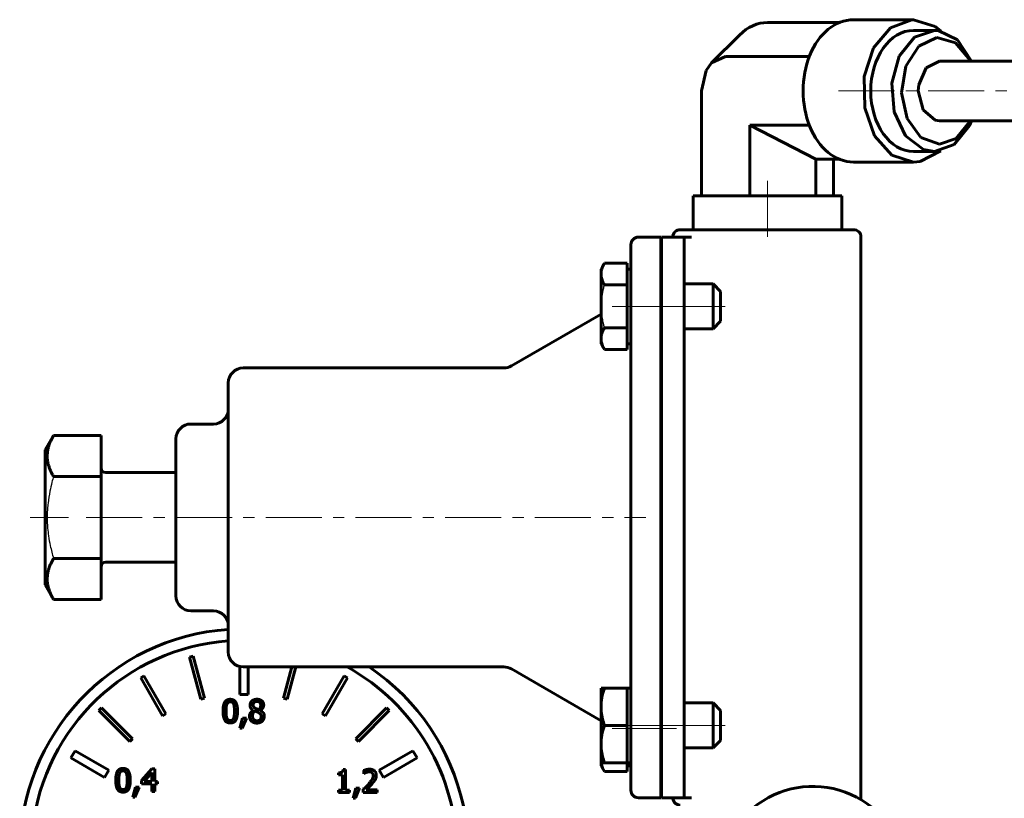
# Model space of a CAD drawing. Header units: millimetres. Extents: x -120 to 120, y -175 to 175.
# Tile 3 of 4: x -100 to 32, y 71 to 175. Entities that reach past the tile are written whole.
import ezdxf

# ---------------------------------------------------------------- set-up
doc = ezdxf.new("R2010")
doc.units = ezdxf.units.MM
for name, pattern in [('K5LT-1', [0]), ('K5LT_AXLED', [12, 7.5, -1.5, 1.5, -1.5]), ('K5LT_BASIC', [0])]:
    doc.linetypes.add(name, pattern=pattern)
doc.layers.add('Системный слой (1)', color=7, linetype='Continuous', true_color=0x6c6c6c)

# ---------------------------------------------------------------- blocks, each defined once
blk = doc.blocks.new('U36')
at = {"layer": 'Системный слой (1)', "color": 143, "linetype": 'K5LT_BASIC', "lineweight": 60, "true_color": 0x33acca}
for p, q in [((-22.25, 75.63), (-22.16, 75.23)), ((-22.16, 75.23), (-22.01, 74.83)), ((-22.01, 74.83), (-21.81, 74.44))]:
    blk.add_line(p, q, dxfattribs=at)
blk = doc.blocks.new('U38')
at = {"layer": 'Системный слой (1)', "color": 143, "linetype": 'K5LT_BASIC', "lineweight": 60, "true_color": 0x33acca}
for start, end in [(94.01243, 180), (328.89108, 56.09908), (180, 251.92761), (269.93858, 305.24841)]:
    blk.add_arc((-70, 63.552), 30, start, end, dxfattribs=at)
blk = doc.blocks.new('U42')
at = {"layer": 'Системный слой (1)', "color": 143, "linetype": 'K5LT_BASIC', "lineweight": 60, "true_color": 0x33acca}
for start, end in [(94.22893, 252.22272), (0, 61.01053), (327.00982, 0), (272.22724, 300.61175)]:
    blk.add_arc((-70, 63.552), 28.467, start, end, dxfattribs=at)
blk = doc.blocks.new('U51')
at = {"layer": 'Системный слой (1)', "color": 143, "linetype": 'K5LT_BASIC', "lineweight": 60, "true_color": 0x33acca}
for p, q in [((21.2, 168.62), (20.22, 166.32)), ((22.99, 169.52), (21.2, 168.62)), ((20.22, 166.32), (20.16, 165.52)), ((20.16, 165.52), (20.8, 162.99)), ((20.8, 162.99), (22.42, 161.6)), ((22.42, 161.6), (22.99, 161.52))]:
    blk.add_line(p, q, dxfattribs=at)
blk = doc.blocks.new('U52')
at = {"layer": 'Системный слой (1)', "color": 143, "linetype": 'K5LT_BASIC', "lineweight": 60, "true_color": 0x33acca}
for p, q in [((-7.47, 169.26), (-5.6, 170.1)), ((-8.2, 168.26), (-7.47, 169.26)), ((-8.84, 165.52), (-8.2, 168.26))]:
    blk.add_line(p, q, dxfattribs=at)
blk = doc.blocks.new('U53')
at = {"layer": 'Системный слой (1)', "color": 143, "linetype": 'K5LT_BASIC', "lineweight": 60, "true_color": 0x33acca}
for p, q in [((20.22, 171.5), (22.65, 172.65)), ((22.65, 172.65), (25.16, 171.97)), ((18.5, 168.81), (20.22, 171.5)), ((25.16, 171.97), (27.12, 169.64)), ((17.94, 165.28), (18.5, 168.81)), ((27.12, 169.64), (27.17, 169.52)), ((18.67, 161.81), (17.94, 165.28)), ((20.51, 159.3), (18.67, 161.81)), ((27.17, 161.52), (25.25, 159.14)), ((22.99, 158.38), (20.51, 159.3)), ((25.25, 159.14), (22.99, 158.38))]:
    blk.add_line(p, q, dxfattribs=at)
blk = doc.blocks.new('U54')
at = {"layer": 'Системный слой (1)', "color": 143, "linetype": 'K5LT_BASIC', "lineweight": 60, "true_color": 0x33acca}
for p, q in [((19.67, 172.7), (17.62, 170.15)), ((22.32, 173.62), (19.67, 172.7)), ((22.84, 173.59), (22.32, 173.62)), ((25.42, 172.33), (22.84, 173.59)), ((27.29, 169.52), (25.42, 172.33)), ((17.62, 170.15), (16.64, 166.55)), ((16.64, 166.55), (16.95, 162.72)), ((16.95, 162.72), (18.47, 159.52)), ((24.97, 158.35), (27.01, 160.9)), ((27.01, 160.9), (27.29, 161.52)), ((18.47, 159.52), (20.87, 157.69)), ((22.32, 157.43), (24.97, 158.35)), ((20.87, 157.69), (22.32, 157.43))]:
    blk.add_line(p, q, dxfattribs=at)
blk = doc.blocks.new('U55')
at = {"layer": 'Системный слой (1)', "color": 143, "linetype": 'K5LT_BASIC', "lineweight": 60, "true_color": 0x33acca}
for p, q in [((14.17, 171.27), (16.43, 173.97)), ((16.43, 173.97), (19.3, 175.04)), ((19.3, 175.04), (19.54, 175.05)), ((19.54, 175.05), (22.43, 174.13)), ((22.43, 174.13), (23.2, 173.52)), ((12.95, 167.45), (14.17, 171.27)), ((13, 163.26), (12.95, 167.45)), ((14.32, 159.51), (13, 163.26)), ((16.65, 156.92), (14.32, 159.51)), ((19.54, 156), (16.65, 156.92)), ((23.2, 157.52), (20.41, 156.08)), ((20.41, 156.08), (19.54, 156))]:
    blk.add_line(p, q, dxfattribs=at)
blk = doc.blocks.new('U56')
at = {"layer": 'Системный слой (1)', "color": 143, "linetype": 'K5LT_BASIC', "lineweight": 60, "true_color": 0x33acca}
for p, q in [((7.03, 151.5), (-9.94, 151.5)), ((9.94, 151.5), (7.03, 151.5))]:
    blk.add_line(p, q, dxfattribs=at)

msp = doc.modelspace()

# ---------------------------------------------------------------- linework, layer by layer
at = {"layer": 'Системный слой (1)', "color": 143, "linetype": 'K5LT_BASIC', "lineweight": 60, "true_color": 0x33acca}
for p, q in [((9.63, 174.67), (0, 174.67)), ((11.49, 175.05), (19.54, 175.05)), ((-3.74, 172.99), (-7.47, 169.26)), ((19.54, 173.62), (22.32, 173.62)), ((5.59, 170.1), (-5.6, 170.1)), ((22.99, 169.52), (33.6, 169.52)), ((-8.84, 151.5), (-8.84, 165.52)), ((6.47, 156.37), (-2.37, 160.95)), ((5.59, 160.95), (-2.37, 160.95)), ((-2.37, 151.5), (-2.37, 160.95)), ((22.99, 161.52), (33.6, 161.52)), ((19.54, 157.43), (22.32, 157.43)), ((6.47, 151.5), (6.47, 156.37)), ((9.63, 156.37), (6.47, 156.37)), ((8.84, 151.5), (8.84, 156.37)), ((11.49, 156), (19.54, 156)), ((-9.94, 146.95), (-9.94, 151.5)), ((9.94, 146.95), (9.94, 151.5)), ((0, 146.95), (-11.66, 146.95)), ((11.5, 146.95), (0, 146.95)), ((-18.26, 144.95), (-18.26, 135.95)), ((-14.26, 145.95), (-17.26, 145.95)), ((-14.26, 135.95), (-14.26, 145.95)), ((-14.16, 145.95), (-11.16, 145.95)), ((-14.16, 145.95), (-14.16, 135.95)), ((-11.16, 145.95), (-11.16, 135.95)), ((-10.16, 145.95), (-11.16, 145.95)), ((12.5, 70.95), (12.5, 145.95)), ((-21.81, 142.47), (-22.26, 141.69)), ((-18.76, 142.47), (-21.81, 142.47)), ((-18.76, 142.47), (-18.76, 141.02)), ((-22.26, 141.69), (-22.26, 141.02)), ((-22.26, 141.02), (-22.26, 136.69)), ((-18.26, 141.69), (-18.76, 141.69)), ((-18.76, 141.02), (-18.76, 139.58)), ((-18.76, 139.58), (-21.81, 139.58)), ((-18.76, 139.58), (-18.76, 136.69)), ((-14.26, 139.69), (-14.16, 139.69)), ((-11.16, 139.69), (-7.26, 139.69)), ((-7.26, 139.69), (-7.26, 133.69)), ((-7.26, 139.69), (-6.26, 138.69)), ((-6.26, 138.69), (-6.26, 134.69)), ((-34.25, 128.72), (-22.26, 135.64)), ((-22.26, 136.69), (-22.26, 132.36)), ((-18.76, 136.69), (-18.76, 133.81)), ((-18.26, 135.95), (-18.26, 80.95)), ((-14.26, 80.95), (-14.26, 135.95)), ((-14.16, 135.95), (-14.16, 80.95)), ((-11.16, 135.95), (-11.16, 80.95)), ((-7.26, 133.69), (-6.26, 134.69)), ((-18.76, 133.81), (-21.81, 133.81)), ((-18.76, 133.81), (-18.76, 132.36)), ((-14.26, 133.69), (-14.16, 133.69)), ((-11.16, 133.69), (-7.26, 133.69)), ((-22.26, 132.36), (-22.26, 131.69)), ((-21.81, 130.92), (-22.26, 131.69)), ((-18.76, 132.36), (-18.76, 130.92)), ((-18.26, 131.69), (-18.76, 131.69)), ((-18.76, 130.92), (-21.81, 130.92)), ((-35.25, 128.45), (-70.1, 128.45)), ((-72.1, 126.45), (-72.1, 90.45)), ((-74.1, 120.95), (-77.1, 120.95)), ((-95.48, 119.42), (-96.6, 117.48)), ((-89.1, 119.42), (-95.48, 119.42)), ((-89.1, 113.94), (-89.1, 119.42)), ((-79.1, 118.95), (-79.1, 97.95)), ((-96.6, 117.48), (-96.6, 99.43)), ((-89.1, 113.94), (-95.48, 113.94)), ((-89.1, 102.97), (-89.1, 113.94)), ((-88.5, 114.45), (-79.1, 114.45)), ((-89.1, 102.97), (-95.48, 102.97)), ((-89.1, 97.48), (-89.1, 102.97)), ((-88.5, 102.45), (-79.1, 102.45)), ((-95.48, 97.48), (-96.6, 99.43)), ((-89.1, 97.48), (-95.48, 97.48)), ((-74.1, 95.95), (-77.1, 95.95)), ((-76.8, 89.9), (-77.28, 89.77)), ((-77.28, 89.77), (-75.77, 84.13)), ((-75.29, 84.26), (-76.8, 89.9)), ((-70.55, 88.5), (-70.55, 84.75)), ((-35.25, 88.45), (-70.1, 88.45)), ((-69.45, 84.75), (-69.45, 88.45)), ((-63.59, 88.45), (-64.71, 84.26)), ((-64.23, 84.13), (-63.07, 88.45)), ((-83.39, 87.24), (-83.82, 86.99)), ((-83.82, 86.99), (-80.9, 81.93)), ((-80.47, 82.18), (-83.39, 87.24)), ((-56.61, 87.24), (-59.53, 82.18)), ((-59.1, 81.93), (-56.18, 86.99)), ((-56.18, 86.99), (-56.61, 87.24)), ((-34.25, 88.18), (-22.26, 81.26)), ((-22.26, 85.63), (-21.81, 85.63)), ((-22.26, 85.63), (-22.26, 83.13)), ((-18.76, 85.63), (-21.81, 85.63)), ((-18.26, 85.63), (-18.76, 85.63)), ((-18.76, 85.63), (-18.76, 83.13)), ((-70.55, 84.75), (-69.45, 84.75)), ((-89.06, 82.97), (-89.42, 82.62)), ((-84.93, 78.84), (-89.06, 82.97)), ((-75.77, 84.13), (-75.29, 84.26)), ((-64.71, 84.26), (-64.23, 84.13)), ((-50.94, 82.97), (-55.07, 78.84)), ((-50.58, 82.62), (-50.94, 82.97)), ((-22.26, 83.13), (-22.26, 78.13)), ((-18.76, 83.13), (-18.76, 80.63)), ((-14.26, 83.63), (-14.16, 83.63)), ((-11.16, 83.63), (-7.26, 83.63)), ((-7.26, 83.63), (-6.26, 82.63)), ((-7.26, 83.63), (-7.26, 77.63)), ((-89.42, 82.62), (-85.29, 78.49)), ((-80.9, 81.93), (-80.47, 82.18)), ((-68.76, 82.65), (-68.76, 82.64)), ((-68.07, 82.74), (-68.5, 82.93)), ((-67.83, 82.62), (-67.83, 82.64)), ((-59.53, 82.18), (-59.1, 81.93)), ((-54.71, 78.49), (-50.58, 82.62)), ((-6.26, 82.63), (-6.26, 78.63)), ((-70.19, 81.6), (-70.55, 80.25)), ((-70.25, 80.25), (-69.68, 81.6)), ((-69.68, 81.6), (-70.19, 81.6)), ((-18.76, 80.63), (-21.81, 80.63)), ((-18.76, 80.63), (-18.76, 78.13)), ((-18.26, 80.95), (-18.26, 71.95)), ((-14.26, 70.95), (-14.26, 80.95)), ((-14.16, 80.95), (-14.16, 70.95)), ((-11.16, 80.95), (-11.16, 70.95)), ((-70.55, 80.25), (-70.25, 80.25)), ((-85.29, 78.49), (-84.93, 78.84)), ((-55.07, 78.84), (-54.71, 78.49)), ((-22.26, 78.13), (-22.26, 75.63)), ((-18.76, 78.13), (-18.76, 75.63)), ((-7.26, 77.63), (-6.26, 78.63)), ((-92.59, 77.23), (-93.14, 76.28)), ((-88.09, 74.63), (-92.59, 77.23)), ((-47.41, 77.23), (-51.91, 74.63)), ((-46.86, 76.28), (-47.41, 77.23)), ((-14.26, 77.63), (-14.16, 77.63)), ((-14.26, 77.21), (-14.16, 77.21)), ((-11.16, 77.63), (-7.26, 77.63)), ((-93.14, 76.28), (-88.64, 73.68)), ((-51.36, 73.68), (-46.86, 76.28)), ((-22.26, 75.63), (-22.26, 75.21)), ((-21.81, 75.63), (-22.26, 75.63)), ((-21.81, 74.44), (-22.26, 75.21)), ((-18.76, 75.63), (-21.81, 75.63)), ((-18.76, 75.63), (-18.76, 74.44)), ((-18.26, 75.63), (-18.76, 75.63)), ((-18.26, 75.21), (-18.76, 75.21)), ((-88.64, 73.68), (-88.09, 74.63)), ((-82.32, 74.82), (-83.69, 73.25)), ((-83.37, 73.14), (-82.34, 74.33)), ((-82.34, 74.33), (-82.34, 73.14)), ((-81.95, 74.82), (-82.32, 74.82)), ((-81.95, 73.14), (-81.95, 74.82)), ((-57.38, 74.29), (-57.38, 74.01)), ((-57.38, 74.01), (-56.83, 74.01)), ((-56.83, 74.01), (-56.83, 71.97)), ((-56.44, 74.72), (-56.75, 74.72)), ((-56.44, 71.97), (-56.44, 74.72)), ((-54, 74.59), (-54, 74.15)), ((-54, 74.15), (-53.98, 74.15)), ((-53.98, 74.15), (-53.68, 74.32)), ((-51.91, 74.63), (-51.36, 73.68)), ((-18.76, 74.44), (-21.81, 74.44)), ((-83.69, 73.25), (-83.69, 72.82)), ((-83.69, 72.82), (-82.34, 72.82)), ((-82.34, 73.14), (-83.37, 73.14)), ((-82.34, 72.82), (-82.34, 71.77)), ((-81.59, 73.14), (-81.95, 73.14)), ((-81.95, 72.82), (-81.59, 72.82)), ((-81.95, 71.77), (-81.95, 72.82)), ((-81.59, 72.82), (-81.59, 73.14)), ((-53.68, 72.01), (-52.88, 72.8)), ((-84.53, 72.35), (-84.89, 71.01)), ((-84.59, 71.01), (-84.02, 72.35)), ((-84.02, 72.35), (-84.53, 72.35)), ((-82.34, 71.77), (-81.95, 71.77)), ((-57.38, 71.97), (-57.38, 71.66)), ((-56.83, 71.97), (-57.38, 71.97)), ((-57.38, 71.66), (-55.9, 71.66)), ((-55.9, 71.97), (-56.44, 71.97)), ((-55.9, 71.66), (-55.9, 71.97)), ((-55.05, 72.24), (-55.41, 70.9)), ((-55.11, 70.9), (-54.54, 72.24)), ((-54.54, 72.24), (-55.05, 72.24)), ((-54.07, 72.09), (-54.07, 71.66)), ((-54.07, 71.66), (-52.19, 71.66)), ((-52.19, 72.01), (-53.68, 72.01)), ((-52.19, 71.66), (-52.19, 72.01)), ((-84.89, 71.01), (-84.59, 71.01)), ((-55.41, 70.9), (-55.11, 70.9)), ((-17.26, 70.95), (-14.26, 70.95)), ((-14.16, 70.95), (-11.16, 70.95)), ((-11.16, 70.95), (-10.16, 70.95))]:
    msp.add_line(p, q, dxfattribs=at)
at = {"layer": 'Системный слой (1)', "color": 30, "linetype": 'K5LT_AXLED', "lineweight": 18, "true_color": 0xff8000}
for p, q in [((9.49, 165.52), (35.6, 165.52)), ((0, 153.5), (0, 144.95)), ((-20.76, 136.69), (-16.26, 136.69)), ((-16.26, 136.69), (-12.16, 136.69)), ((-13.16, 136.69), (-4.26, 136.69)), ((-98.6, 108.45), (-93.48, 108.45)), ((-91.1, 108.45), (-16.26, 108.45)), ((-20.76, 80.63), (-16.26, 80.63)), ((-16.26, 80.63), (-12.16, 80.63)), ((-13.16, 80.63), (-4.26, 80.63)), ((-20.76, 80.21), (-16.26, 80.21)), ((-16.26, 80.21), (-12.16, 80.21))]:
    msp.add_line(p, q, dxfattribs=at)
at = {"layer": 'Системный слой (1)', "color": 143, "linetype": 'K5LT_BASIC', "lineweight": 60, "true_color": 0x33acca}
for centre, radius, start, end in [((-11.66, 145.95), 1, 90, 180), ((11.5, 145.95), 1, 0, 90), ((-17.26, 144.95), 1, 90, 180), ((-70.1, 126.45), 2, 90, 180), ((-35.25, 130.45), 2, 270, 300), ((-74.1, 122.95), 2, 270, 0), ((-77.1, 118.95), 2, 90, 180), ((-88.5, 115.05), 0.6, 180, 270), ((-88.5, 101.85), 0.6, 90, 180), ((-77.1, 97.95), 2, 180, 270), ((-74.1, 93.95), 2, 0, 90), ((-70.1, 90.45), 2, 180, 270), ((-35.25, 86.45), 2, 60, 90), ((6.06, 59.97), 12.5, 9.7518, 129.7518), ((-17.26, 71.95), 1, 180, 270), ((-11.66, 70.95), 1, 180, 270), ((11.5, 70.95), 1, 345.4592, 0)]:
    msp.add_arc(centre, radius, start, end, dxfattribs=at)
for centre, major_axis, start_param, end_param in [((0, 165.52), (0, -9.15), 3.141593, 3.757072), ((11.49, 165.52), (0, 9.52), 0, 3.141593), ((19.54, 165.52), (0, -8.1), 3.141593, 6.283185)]:
    msp.add_ellipse(centre, major_axis=major_axis, ratio=0.707107, start_param=start_param, end_param=end_param, dxfattribs=at)
for points, knots in [([(-21.81, 142.47), (-21.87, 142.37), (-21.96, 142.2), (-22.06, 141.97), (-22.14, 141.77), (-22.19, 141.59), (-22.23, 141.39), (-22.25, 141.21), (-22.26, 141.07), (-22.26, 141.02)], [0, 0, 0, 0, 2.192924, 3.518258, 4.904265, 6.184645, 7.247847, 9.058584, 10, 10, 10, 10]), ([(-22.26, 141.02), (-22.26, 140.94), (-22.25, 140.77), (-22.2, 140.5), (-22.14, 140.28), (-22.02, 139.97), (-21.91, 139.75), (-21.81, 139.58)], [0, 0, 0, 0, 1.447402, 2.799721, 4.280074, 5.188369, 8, 8, 8, 8]), ([(-21.81, 133.81), (-21.87, 133.7), (-21.96, 133.54), (-22.06, 133.3), (-22.14, 133.11), (-22.19, 132.93), (-22.23, 132.73), (-22.25, 132.54), (-22.26, 132.41), (-22.26, 132.36)], [0, 0, 0, 0, 2.192924, 3.518258, 4.904265, 6.184645, 7.247847, 9.058584, 10, 10, 10, 10]), ([(-22.26, 132.36), (-22.26, 132.28), (-22.25, 132.1), (-22.2, 131.84), (-22.14, 131.62), (-22.02, 131.31), (-21.91, 131.09), (-21.81, 130.92)], [0, 0, 0, 0, 1.447402, 2.799721, 4.280074, 5.188369, 8, 8, 8, 8]), ([(-95.48, 119.42), (-95.62, 119.18), (-95.82, 118.78), (-96.04, 118.25), (-96.17, 117.84), (-96.26, 117.46), (-96.31, 117.08), (-96.33, 116.69), (-96.31, 116.32), (-96.27, 115.95), (-96.18, 115.56), (-96.01, 115), (-95.77, 114.46), (-95.55, 114.07), (-95.48, 113.94)], [0, 0, 0, 0, 2.031939, 3.311633, 4.396645, 5.423589, 6.350589, 7.49983, 8.533187, 9.335775, 10.524184, 11.684847, 13.915004, 15, 15, 15, 15]), ([(-95.48, 102.97), (-95.62, 102.73), (-95.82, 102.33), (-96.04, 101.8), (-96.17, 101.38), (-96.26, 101.01), (-96.31, 100.62), (-96.33, 100.24), (-96.31, 99.87), (-96.27, 99.5), (-96.18, 99.11), (-96.01, 98.55), (-95.77, 98.01), (-95.55, 97.61), (-95.48, 97.48)], [0, 0, 0, 0, 2.031939, 3.311633, 4.396645, 5.423589, 6.350589, 7.49983, 8.533187, 9.335775, 10.524184, 11.684847, 13.915004, 15, 15, 15, 15]), ([(-21.81, 85.63), (-21.87, 85.45), (-21.96, 85.17), (-22.06, 84.76), (-22.14, 84.43), (-22.19, 84.12), (-22.23, 83.77), (-22.25, 83.44), (-22.26, 83.21), (-22.26, 83.13)], [0, 0, 0, 0, 2.192924, 3.518258, 4.904265, 6.184645, 7.247847, 9.058584, 10, 10, 10, 10]), ([(-22.26, 83.13), (-22.26, 82.98), (-22.25, 82.68), (-22.2, 82.23), (-22.14, 81.84), (-22.02, 81.3), (-21.91, 80.92), (-21.81, 80.63)], [0, 0, 0, 0, 1.447402, 2.799721, 4.280074, 5.188369, 8, 8, 8, 8]), ([(-21.81, 80.63), (-21.87, 80.45), (-21.96, 80.17), (-22.06, 79.76), (-22.14, 79.43), (-22.19, 79.12), (-22.23, 78.77), (-22.25, 78.44), (-22.26, 78.21), (-22.26, 78.13)], [0, 0, 0, 0, 2.192924, 3.518258, 4.904265, 6.184645, 7.247847, 9.058584, 10, 10, 10, 10]), ([(-22.26, 78.13), (-22.26, 77.98), (-22.25, 77.68), (-22.2, 77.23), (-22.14, 76.84), (-22.02, 76.3), (-21.91, 75.92), (-21.81, 75.63)], [0, 0, 0, 0, 1.447402, 2.799721, 4.280074, 5.188369, 8, 8, 8, 8])]:
    msp.add_open_spline(points, degree=3, knots=knots, dxfattribs=at)
at = {"layer": 'Системный слой (1)', "color": 7, "linetype": 'K5LT-1'}
for points, knots in [([(-21.81, 139.58), (-21.83, 139.52), (-21.88, 139.36), (-21.96, 139.05), (-22.06, 138.62), (-22.14, 138.18), (-22.2, 137.76), (-22.23, 137.46), (-22.24, 137.23), (-22.25, 137.05), (-22.26, 136.87), (-22.26, 136.75), (-22.26, 136.69)], [0, 0, 0, 0, 1.432862, 3.725441, 7.16431, 11.338281, 14.003711, 16.66914, 18.001855, 19.33457, 20.667285, 22, 22, 22, 22]), ([(-22.26, 136.69), (-22.26, 136.61), (-22.26, 136.45), (-22.25, 136.21), (-22.23, 135.97), (-22.2, 135.67), (-22.15, 135.31), (-22.07, 134.82), (-21.96, 134.32), (-21.86, 133.97), (-21.81, 133.81)], [0, 0, 0, 0, 1.818464, 3.636928, 5.455392, 7.273856, 10.465691, 13.657526, 18.304216, 22, 22, 22, 22]), ([(-95.48, 113.94), (-95.55, 113.68), (-95.73, 113.03), (-96, 111.84), (-96.19, 110.65), (-96.28, 109.73), (-96.31, 109.21), (-96.32, 108.88), (-96.32, 108.6), (-96.33, 108.3), (-96.32, 107.92), (-96.3, 107.47), (-96.25, 106.82), (-96.14, 105.89), (-95.95, 104.82), (-95.71, 103.81), (-95.56, 103.25), (-95.48, 102.97)], [0, 0, 0, 0, 3.152296, 8.024027, 14.430358, 17.4743, 18.996271, 20.518242, 21.409855, 22.301468, 24.084694, 25.867919, 27.651145, 31.792504, 37.072525, 40.536262, 44, 44, 44, 44])]:
    msp.add_open_spline(points, degree=3, knots=knots, dxfattribs=at)
at = {"layer": 'Системный слой (1)', "color": 143, "linetype": 'K5LT_BASIC', "lineweight": 60, "true_color": 0x33acca}
for points in [[(-71.84, 84.12), (-72.34, 84.12), (-72.81, 83.36), (-72.81, 82.53)], [(-72.4, 82.53), (-72.4, 82.83), (-72.36, 83.31), (-72.29, 83.46)], [(-72.29, 83.46), (-72.23, 83.62), (-72.01, 83.78), (-71.84, 83.78)], [(-70.87, 82.54), (-70.87, 83.33), (-71.34, 84.12), (-71.84, 84.12)], [(-71.84, 83.78), (-71.67, 83.78), (-71.45, 83.62), (-71.39, 83.47)], [(-71.39, 83.47), (-71.33, 83.31), (-71.28, 82.85), (-71.28, 82.54)], [(-68.28, 84.13), (-68.68, 84.13), (-69.2, 83.67), (-69.2, 83.33)], [(-69.2, 83.33), (-69.2, 83.1), (-68.99, 82.78), (-68.76, 82.65)], [(-68.79, 83.37), (-68.79, 83.58), (-68.51, 83.83), (-68.29, 83.83)], [(-68.5, 82.93), (-68.65, 83.01), (-68.79, 83.22), (-68.79, 83.37)], [(-68.29, 83.83), (-68.04, 83.83), (-67.77, 83.55), (-67.77, 83.35)], [(-67.37, 83.35), (-67.37, 83.7), (-67.87, 84.13), (-68.28, 84.13)], [(-67.77, 83.35), (-67.77, 83.16), (-67.89, 82.88), (-68.07, 82.74)], [(-67.83, 82.64), (-67.61, 82.75), (-67.37, 83.15), (-67.37, 83.35)], [(-72.81, 82.53), (-72.81, 81.73), (-72.34, 80.95), (-71.84, 80.95)], [(-72.3, 81.62), (-72.36, 81.78), (-72.4, 82.21), (-72.4, 82.53)], [(-71.84, 80.95), (-71.34, 80.95), (-70.87, 81.72), (-70.87, 82.54)], [(-71.28, 82.54), (-71.28, 82.22), (-71.33, 81.76), (-71.39, 81.61)], [(-68.76, 82.64), (-69.01, 82.52), (-69.28, 82.1), (-69.28, 81.86)], [(-69.28, 81.86), (-69.28, 81.67), (-69.14, 81.33), (-69.02, 81.21)], [(-68.87, 81.89), (-68.87, 82.1), (-68.68, 82.43), (-68.52, 82.54)], [(-68.28, 81.25), (-68.53, 81.25), (-68.87, 81.61), (-68.87, 81.89)], [(-68.52, 82.54), (-68.37, 82.48), (-68.14, 82.39), (-68.07, 82.35)], [(-68.28, 80.94), (-67.86, 80.94), (-67.29, 81.47), (-67.29, 81.86)], [(-67.71, 81.82), (-67.71, 81.56), (-68.02, 81.25), (-68.28, 81.25)], [(-68.07, 82.35), (-67.86, 82.23), (-67.71, 82.01), (-67.71, 81.82)], [(-67.29, 81.86), (-67.29, 82.14), (-67.57, 82.5), (-67.83, 82.62)], [(-71.84, 81.29), (-72.02, 81.29), (-72.24, 81.46), (-72.3, 81.62)], [(-71.39, 81.61), (-71.45, 81.45), (-71.67, 81.29), (-71.84, 81.29)], [(-69.02, 81.21), (-68.89, 81.08), (-68.51, 80.94), (-68.28, 80.94)], [(-86.18, 74.88), (-86.68, 74.88), (-87.16, 74.11), (-87.16, 73.29)], [(-86.74, 73.29), (-86.74, 73.59), (-86.7, 74.06), (-86.63, 74.22)], [(-86.63, 74.22), (-86.57, 74.38), (-86.35, 74.54), (-86.18, 74.54)], [(-85.21, 73.29), (-85.21, 74.09), (-85.68, 74.88), (-86.18, 74.88)], [(-86.18, 74.54), (-86.01, 74.54), (-85.79, 74.38), (-85.73, 74.22)], [(-85.73, 74.22), (-85.67, 74.07), (-85.62, 73.61), (-85.62, 73.29)], [(-56.75, 74.72), (-56.77, 74.47), (-57.07, 74.29), (-57.38, 74.29)], [(-53.22, 74.77), (-53.43, 74.77), (-53.88, 74.65), (-54, 74.59)], [(-53.68, 74.32), (-53.58, 74.36), (-53.36, 74.42), (-53.25, 74.42)], [(-52.73, 73.91), (-52.73, 73.67), (-52.98, 73.21), (-53.33, 72.83)], [(-53.25, 74.42), (-53.14, 74.42), (-52.95, 74.36), (-52.88, 74.3)], [(-52.31, 73.93), (-52.31, 74.32), (-52.8, 74.77), (-53.22, 74.77)], [(-52.88, 74.3), (-52.81, 74.23), (-52.73, 74.04), (-52.73, 73.91)], [(-52.47, 73.32), (-52.4, 73.45), (-52.31, 73.75), (-52.31, 73.93)], [(-87.16, 73.29), (-87.16, 72.49), (-86.68, 71.7), (-86.18, 71.7)], [(-86.64, 72.37), (-86.7, 72.54), (-86.74, 72.97), (-86.74, 73.29)], [(-86.18, 71.7), (-85.68, 71.7), (-85.21, 72.47), (-85.21, 73.29)], [(-85.62, 73.29), (-85.62, 72.98), (-85.67, 72.51), (-85.73, 72.36)], [(-53.33, 72.83), (-53.5, 72.64), (-53.87, 72.28), (-54.07, 72.09)], [(-52.88, 72.8), (-52.76, 72.93), (-52.55, 73.19), (-52.47, 73.32)], [(-86.18, 72.04), (-86.36, 72.04), (-86.58, 72.21), (-86.64, 72.37)], [(-85.73, 72.36), (-85.79, 72.2), (-86.01, 72.04), (-86.18, 72.04)]]:
    msp.add_open_spline(points, degree=2, dxfattribs=at)

# ---------------------------------------------------------------- block references
at = {"layer": 'Системный слой (1)'}
for name in ['U55', 'U54', 'U53', 'U52', 'U51', 'U56', 'U38', 'U42', 'U36']:
    msp.add_blockref(name, (0, 0), dxfattribs=at)

doc.saveas('drawing.dxf')
